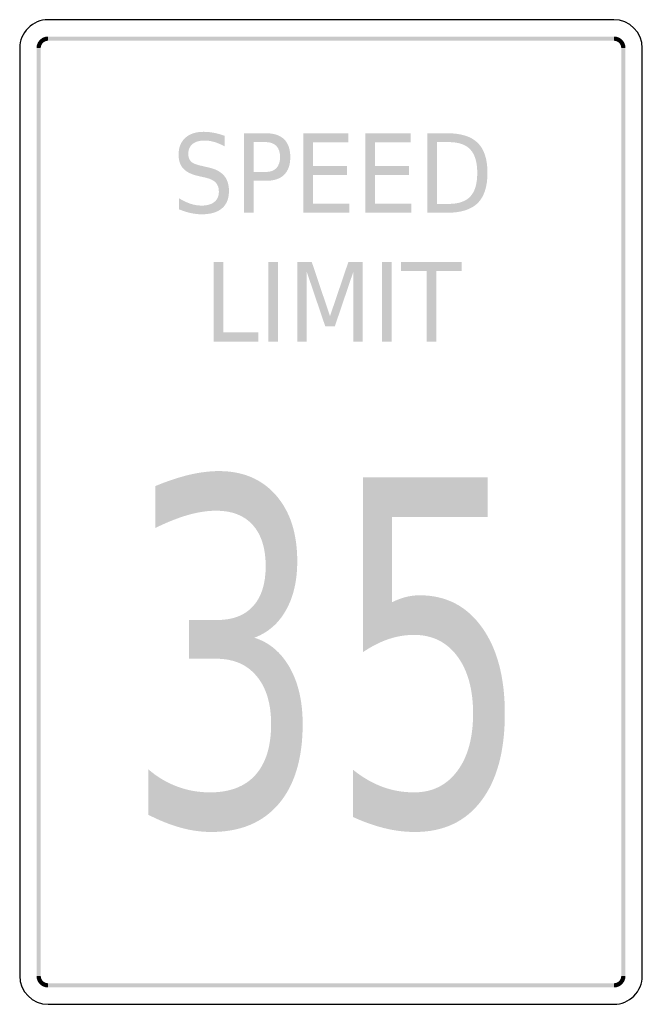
# Model space of a CAD drawing. Header units: inches. Extents: x -0.5 to 0.5, y -0.79 to 0.79.
import ezdxf

# ---------------------------------------------------------------- set-up
doc = ezdxf.new("R2010")
doc.units = ezdxf.units.IN
doc.header["$MEASUREMENT"] = 0

msp = doc.modelspace()

# ---------------------------------------------------------------- hatches: boundary and pattern name
for points in [[(-0.4544, 0.7638), (-0.4561, 0.7637), (-0.4578, 0.7635), (-0.4595, 0.7631), (-0.4611, 0.7626), (-0.4627, 0.7619), (-0.4642, 0.761), (-0.4656, 0.76), (-0.4669, 0.759), (-0.4681, 0.7577), (-0.4692, 0.7564), (-0.4702, 0.755), (-0.471, 0.7535), (-0.4717, 0.7519), (-0.4723, 0.7503), (-0.4727, 0.7486), (-0.4729, 0.7469), (-0.473, 0.7452), (-0.4662, 0.7452), (-0.4661, 0.7463), (-0.466, 0.7473), (-0.4657, 0.7484), (-0.4654, 0.7494), (-0.4649, 0.7504), (-0.4644, 0.7514), (-0.4638, 0.7523), (-0.4631, 0.7531), (-0.4623, 0.7539), (-0.4615, 0.7546), (-0.4606, 0.7552), (-0.4596, 0.7557), (-0.4586, 0.7562), (-0.4576, 0.7565), (-0.4565, 0.7568), (-0.4555, 0.7569), (-0.4544, 0.757), (-0.4544, 0.7638)], [(0.4544, 0.7638), (-0.4544, 0.7638), (-0.4544, 0.757), (0.4544, 0.757), (0.4544, 0.7638)], [(0.473, 0.7452), (0.4729, 0.747), (0.4726, 0.7488), (0.4722, 0.7506), (0.4716, 0.7523), (0.4708, 0.7539), (0.4699, 0.7555), (0.4688, 0.757), (0.4675, 0.7583), (0.4662, 0.7596), (0.4647, 0.7607), (0.4632, 0.7616), (0.4615, 0.7624), (0.4598, 0.763), (0.458, 0.7634), (0.4562, 0.7637), (0.4544, 0.7638), (0.4544, 0.757), (0.4555, 0.7569), (0.4567, 0.7567), (0.4578, 0.7564), (0.4589, 0.7561), (0.4599, 0.7556), (0.4609, 0.755), (0.4619, 0.7543), (0.4627, 0.7535), (0.4635, 0.7526), (0.4642, 0.7517), (0.4648, 0.7507), (0.4653, 0.7497), (0.4657, 0.7486), (0.4659, 0.7475), (0.4661, 0.7463), (0.4662, 0.7452), (0.473, 0.7452)], [(-0.473, 0.7452), (-0.473, -0.7452), (-0.4662, -0.7452), (-0.4662, 0.7452), (-0.473, 0.7452)], [(0.473, -0.7452), (0.473, 0.7452), (0.4662, 0.7452), (0.4661, -0.7452), (0.473, -0.7452)], [(-0.0446, 0.6084), (0.0281, 0.6084), (0.0281, 0.5939), (-0.029, 0.5939), (-0.029, 0.556), (0.0258, 0.556), (0.0258, 0.5415), (-0.029, 0.5415), (-0.029, 0.4952), (0.0296, 0.4952), (0.0296, 0.4807), (-0.0446, 0.4807), (-0.0446, 0.6084)], [(0.0551, 0.6084), (0.1277, 0.6084), (0.1277, 0.5939), (0.0706, 0.5939), (0.0706, 0.556), (0.1254, 0.556), (0.1254, 0.5415), (0.0706, 0.5415), (0.0706, 0.4952), (0.1292, 0.4952), (0.1292, 0.4807), (0.0551, 0.4807), (0.0551, 0.6084)], [(-0.1884, 0.4016), (-0.1728, 0.4016), (-0.1728, 0.2884), (-0.1168, 0.2884), (-0.1168, 0.2738), (-0.1884, 0.2738), (-0.1884, 0.4016)], [(-0.1006, 0.4016), (-0.085, 0.4016), (-0.085, 0.2738), (-0.1006, 0.2738), (-0.1006, 0.4016)], [(-0.0541, 0.4016), (-0.0309, 0.4016), (-0.0016, 0.3146), (0.0279, 0.4016), (0.0511, 0.4016), (0.0511, 0.2738), (0.0359, 0.2738), (0.0359, 0.386), (0.0062, 0.2984), (-0.0093, 0.2984), (-0.039, 0.386), (-0.039, 0.2738), (-0.0541, 0.2738), (-0.0541, 0.4016)], [(0.082, 0.4016), (0.0975, 0.4016), (0.0975, 0.2738), (0.082, 0.2738), (0.082, 0.4016)], [(0.1126, 0.4016), (0.2098, 0.4016), (0.2098, 0.387), (0.169, 0.387), (0.169, 0.2738), (0.1534, 0.2738), (0.1534, 0.387), (0.1126, 0.387), (0.1126, 0.4016)], [(-0.473, -0.7452), (-0.4729, -0.747), (-0.4727, -0.7488), (-0.4722, -0.7506), (-0.4716, -0.7523), (-0.4708, -0.754), (-0.4699, -0.7555), (-0.4688, -0.757), (-0.4676, -0.7584), (-0.4662, -0.7596), (-0.4647, -0.7607), (-0.4632, -0.7616), (-0.4615, -0.7624), (-0.4598, -0.763), (-0.458, -0.7635), (-0.4562, -0.7637), (-0.4544, -0.7638), (-0.4544, -0.757), (-0.4555, -0.7569), (-0.4567, -0.7567), (-0.4578, -0.7565), (-0.4589, -0.7561), (-0.4599, -0.7556), (-0.4609, -0.755), (-0.4619, -0.7543), (-0.4627, -0.7535), (-0.4635, -0.7527), (-0.4642, -0.7517), (-0.4648, -0.7507), (-0.4653, -0.7497), (-0.4657, -0.7486), (-0.4659, -0.7475), (-0.4661, -0.7463), (-0.4662, -0.7452), (-0.473, -0.7452)], [(-0.4544, -0.7638), (0.4544, -0.7638), (0.4544, -0.757), (-0.4544, -0.757), (-0.4544, -0.7638)], [(0.4544, -0.7638), (0.4561, -0.7637), (0.4578, -0.7635), (0.4595, -0.7631), (0.4611, -0.7626), (0.4627, -0.7619), (0.4642, -0.761), (0.4656, -0.7601), (0.4669, -0.759), (0.4681, -0.7577), (0.4692, -0.7564), (0.4702, -0.755), (0.471, -0.7535), (0.4717, -0.7519), (0.4723, -0.7503), (0.4727, -0.7486), (0.4729, -0.7469), (0.473, -0.7452), (0.4661, -0.7452), (0.4661, -0.7463), (0.4659, -0.7474), (0.4657, -0.7484), (0.4653, -0.7495), (0.4649, -0.7504), (0.4644, -0.7514), (0.4638, -0.7523), (0.4631, -0.7531), (0.4623, -0.7539), (0.4615, -0.7546), (0.4606, -0.7552), (0.4596, -0.7557), (0.4586, -0.7562), (0.4576, -0.7565), (0.4565, -0.7568), (0.4554, -0.7569), (0.4544, -0.757), (0.4544, -0.7638)]]:
    msp.add_hatch(color=7).paths.add_polyline_path(points)
h = msp.add_hatch(color=7)
edge = h.paths.add_edge_path()
edge.add_line((-0.1709, 0.6042), (-0.1709, 0.5874))
edge.add_spline(control_points=[(-0.1709, 0.5874), (-0.1767, 0.5905), (-0.1823, 0.5928), (-0.1875, 0.5944), (-0.1928, 0.5959), (-0.1978, 0.5967), (-0.2027, 0.5967), (-0.2112, 0.5967), (-0.2177, 0.5949), (-0.2223, 0.5912), (-0.2269, 0.5876), (-0.2292, 0.5824), (-0.2292, 0.5756), (-0.2292, 0.57), (-0.2277, 0.5657), (-0.2246, 0.5628), (-0.2216, 0.56), (-0.2158, 0.5576), (-0.2072, 0.5559)], knot_values=[0, 0, 0, 0, 1, 1, 1, 2, 2, 2, 3, 3, 3, 4, 4, 4, 5, 5, 5, 6, 6, 6, 6], degree=3, periodic=0)
edge.add_line((-0.2072, 0.5559), (-0.1979, 0.5537))
edge.add_spline(control_points=[(-0.1979, 0.5537), (-0.1863, 0.5513), (-0.1777, 0.547), (-0.1722, 0.5408), (-0.1667, 0.5346), (-0.1639, 0.5263), (-0.1639, 0.5159), (-0.1639, 0.5035), (-0.1676, 0.4941), (-0.1751, 0.4878), (-0.1825, 0.4814), (-0.1935, 0.4782), (-0.2079, 0.4782), (-0.2134, 0.4782), (-0.2192, 0.4789), (-0.2253, 0.4802), (-0.2314, 0.4816), (-0.2378, 0.4836), (-0.2444, 0.4863)], knot_values=[0, 0, 0, 0, 1, 1, 1, 2, 2, 2, 3, 3, 3, 4, 4, 4, 5, 5, 5, 6, 6, 6, 6], degree=3, periodic=0)
edge.add_line((-0.2444, 0.4863), (-0.2444, 0.5041))
edge.add_spline(control_points=[(-0.2444, 0.5041), (-0.238, 0.5002), (-0.2318, 0.4972), (-0.2258, 0.4952), (-0.2197, 0.4932), (-0.2138, 0.4922), (-0.2079, 0.4922), (-0.1991, 0.4922), (-0.1922, 0.4941), (-0.1874, 0.498), (-0.1825, 0.5019), (-0.1801, 0.5074), (-0.1801, 0.5146), (-0.1801, 0.5209), (-0.1818, 0.5258), (-0.1853, 0.5293), (-0.1888, 0.5329), (-0.1945, 0.5355), (-0.2024, 0.5373)], knot_values=[0, 0, 0, 0, 1, 1, 1, 2, 2, 2, 3, 3, 3, 4, 4, 4, 5, 5, 5, 6, 6, 6, 6], degree=3, periodic=0)
edge.add_line((-0.2024, 0.5373), (-0.2118, 0.5394))
edge.add_spline(control_points=[(-0.2118, 0.5394), (-0.2235, 0.5419), (-0.2319, 0.5459), (-0.237, 0.5514), (-0.2422, 0.5569), (-0.2448, 0.5645), (-0.2448, 0.5743), (-0.2448, 0.5856), (-0.2412, 0.5945), (-0.234, 0.601), (-0.2269, 0.6075), (-0.217, 0.6107), (-0.2045, 0.6107), (-0.1991, 0.6107), (-0.1936, 0.6102), (-0.188, 0.6091), (-0.1824, 0.608), (-0.1767, 0.6064), (-0.1709, 0.6042)], knot_values=[0, 0, 0, 0, 1, 1, 1, 2, 2, 2, 3, 3, 3, 4, 4, 4, 5, 5, 5, 6, 6, 6, 6], degree=3, periodic=0)
h = msp.add_hatch(color=7)
edge = h.paths.add_edge_path()
edge.add_line((-0.1396, 0.6084), (-0.1045, 0.6084))
edge.add_spline(control_points=[(-0.1045, 0.6084), (-0.0916, 0.6084), (-0.0819, 0.6052), (-0.0753, 0.5987), (-0.0687, 0.5922), (-0.0654, 0.5827), (-0.0654, 0.5702), (-0.0654, 0.5576), (-0.0687, 0.5481), (-0.0753, 0.5417), (-0.0819, 0.5352), (-0.0916, 0.532), (-0.1045, 0.532)], knot_values=[0, 0, 0, 0, 1, 1, 1, 2, 2, 2, 3, 3, 3, 4, 4, 4, 4], degree=3, periodic=0)
edge.add_line((-0.1045, 0.532), (-0.124, 0.532))
edge.add_line((-0.124, 0.532), (-0.124, 0.4807))
edge.add_line((-0.124, 0.4807), (-0.1396, 0.4807))
edge.add_line((-0.1396, 0.4807), (-0.1396, 0.6084))
edge = h.paths.add_edge_path(flags=0)
edge.add_line((-0.124, 0.5942), (-0.124, 0.5462))
edge.add_line((-0.124, 0.5462), (-0.1045, 0.5462))
edge.add_spline(control_points=[(-0.1045, 0.5462), (-0.0973, 0.5462), (-0.0917, 0.5483), (-0.0877, 0.5524), (-0.0838, 0.5566), (-0.0818, 0.5625), (-0.0818, 0.5702), (-0.0818, 0.5779), (-0.0838, 0.5838), (-0.0877, 0.588), (-0.0917, 0.5921), (-0.0973, 0.5942), (-0.1045, 0.5942)], knot_values=[0, 0, 0, 0, 1, 1, 1, 2, 2, 2, 3, 3, 3, 4, 4, 4, 4], degree=3, periodic=0)
edge.add_line((-0.1045, 0.5942), (-0.124, 0.5942))
h = msp.add_hatch(color=7)
edge = h.paths.add_edge_path()
edge.add_line((0.1547, 0.6084), (0.1866, 0.6084))
edge.add_spline(control_points=[(0.1866, 0.6084), (0.2089, 0.6084), (0.2252, 0.6033), (0.2356, 0.593), (0.2461, 0.5827), (0.2513, 0.5666), (0.2513, 0.5447), (0.2513, 0.5226), (0.246, 0.5065), (0.2356, 0.4961), (0.2251, 0.4858), (0.2088, 0.4807), (0.1866, 0.4807)], knot_values=[0, 0, 0, 0, 1, 1, 1, 2, 2, 2, 3, 3, 3, 4, 4, 4, 4], degree=3, periodic=0)
edge.add_line((0.1866, 0.4807), (0.1547, 0.4807))
edge.add_line((0.1547, 0.4807), (0.1547, 0.6084))
edge = h.paths.add_edge_path(flags=0)
edge.add_line((0.1702, 0.5942), (0.1702, 0.4949))
edge.add_line((0.1702, 0.4949), (0.189, 0.4949))
edge.add_spline(control_points=[(0.189, 0.4949), (0.2048, 0.4949), (0.2164, 0.4989), (0.2238, 0.5068), (0.2312, 0.5148), (0.2349, 0.5274), (0.2349, 0.5447), (0.2349, 0.5618), (0.2312, 0.5743), (0.2238, 0.5823), (0.2164, 0.5902), (0.2048, 0.5942), (0.189, 0.5942)], knot_values=[0, 0, 0, 0, 1, 1, 1, 2, 2, 2, 3, 3, 3, 4, 4, 4, 4], degree=3, periodic=0)
edge.add_line((0.189, 0.5942), (0.1702, 0.5942))
h = msp.add_hatch(color=7)
edge = h.paths.add_edge_path()
edge.add_spline(control_points=[(-0.1231, -0.2019), (-0.0989, -0.2096), (-0.0799, -0.2257), (-0.0661, -0.2502), (-0.0524, -0.2746), (-0.0455, -0.3048), (-0.0455, -0.3407), (-0.0455, -0.3959), (-0.0583, -0.4385), (-0.0838, -0.4687), (-0.1093, -0.4989), (-0.1456, -0.514), (-0.1926, -0.514), (-0.2085, -0.514), (-0.2248, -0.5117), (-0.2415, -0.5071), (-0.2582, -0.5025), (-0.2755, -0.4955), (-0.2935, -0.4863)], knot_values=[0, 0, 0, 0, 1, 1, 1, 2, 2, 2, 3, 3, 3, 4, 4, 4, 5, 5, 5, 6, 6, 6, 6], degree=3, periodic=0)
edge.add_line((-0.2935, -0.4863), (-0.2935, -0.4133))
edge.add_spline(control_points=[(-0.2935, -0.4133), (-0.2793, -0.4256), (-0.2638, -0.4348), (-0.247, -0.441), (-0.2302, -0.4473), (-0.2126, -0.4504), (-0.1943, -0.4504), (-0.1624, -0.4504), (-0.138, -0.441), (-0.1213, -0.4223), (-0.1046, -0.4036), (-0.0962, -0.3764), (-0.0962, -0.3407), (-0.0962, -0.3078), (-0.104, -0.282), (-0.1195, -0.2635), (-0.135, -0.2449), (-0.1567, -0.2356), (-0.1845, -0.2356)], knot_values=[0, 0, 0, 0, 1, 1, 1, 2, 2, 2, 3, 3, 3, 4, 4, 4, 5, 5, 5, 6, 6, 6, 6], degree=3, periodic=0)
edge.add_line((-0.1845, -0.2356), (-0.2282, -0.2356))
edge.add_line((-0.2282, -0.2356), (-0.2282, -0.1735))
edge.add_line((-0.2282, -0.1735), (-0.1825, -0.1735))
edge.add_spline(control_points=[(-0.1825, -0.1735), (-0.1575, -0.1735), (-0.1383, -0.166), (-0.125, -0.1512), (-0.1116, -0.1363), (-0.1049, -0.1149), (-0.1049, -0.087), (-0.1049, -0.0583), (-0.1118, -0.0363), (-0.1255, -0.021), (-0.1392, -0.0056), (-0.1589, 0.0021), (-0.1845, 0.0021), (-0.1985, 0.0021), (-0.2134, -0.0002), (-0.2293, -0.0047), (-0.2452, -0.0092), (-0.2628, -0.0162), (-0.282, -0.0256)], knot_values=[0, 0, 0, 0, 1, 1, 1, 2, 2, 2, 3, 3, 3, 4, 4, 4, 5, 5, 5, 6, 6, 6, 6], degree=3, periodic=0)
edge.add_line((-0.282, -0.0256), (-0.282, 0.0417))
edge.add_spline(control_points=[(-0.282, 0.0417), (-0.2628, 0.0497), (-0.2447, 0.0557), (-0.2278, 0.0597), (-0.2109, 0.0637), (-0.195, 0.0657), (-0.18, 0.0657), (-0.1413, 0.0657), (-0.1107, 0.0526), (-0.0881, 0.0266), (-0.0655, 0.0005), (-0.0542, -0.0347), (-0.0542, -0.0791), (-0.0542, -0.1101), (-0.0602, -0.1362), (-0.0722, -0.1575), (-0.0841, -0.1789), (-0.1011, -0.1937), (-0.1231, -0.2019)], knot_values=[0, 0, 0, 0, 1, 1, 1, 2, 2, 2, 3, 3, 3, 4, 4, 4, 5, 5, 5, 6, 6, 6, 6], degree=3, periodic=0)
h = msp.add_hatch(color=7)
edge = h.paths.add_edge_path()
edge.add_line((0.0514, 0.0556), (0.2514, 0.0556))
edge.add_line((0.2514, 0.0556), (0.2514, -0.008))
edge.add_line((0.2514, -0.008), (0.0979, -0.008))
edge.add_line((0.0979, -0.008), (0.0979, -0.145))
edge.add_spline(control_points=[(0.0979, -0.145), (0.1054, -0.1413), (0.1128, -0.1385), (0.1202, -0.1366), (0.1276, -0.1347), (0.135, -0.1338), (0.1425, -0.1338), (0.1845, -0.1338), (0.2178, -0.1509), (0.2423, -0.1851), (0.2669, -0.2192), (0.2792, -0.2655), (0.2792, -0.3239), (0.2792, -0.384), (0.2666, -0.4307), (0.2413, -0.464), (0.2161, -0.4973), (0.1806, -0.514), (0.1346, -0.514), (0.1187, -0.514), (0.1026, -0.512), (0.0863, -0.508), (0.0699, -0.504), (0.053, -0.498), (0.0354, -0.49)], knot_values=[0, 0, 0, 0, 1, 1, 1, 2, 2, 2, 3, 3, 3, 4, 4, 4, 5, 5, 5, 6, 6, 6, 7, 7, 7, 8, 8, 8, 8], degree=3, periodic=0)
edge.add_line((0.0354, -0.49), (0.0354, -0.4141))
edge.add_spline(control_points=[(0.0354, -0.4141), (0.0506, -0.4263), (0.0662, -0.4354), (0.0824, -0.4414), (0.0985, -0.4474), (0.1156, -0.4504), (0.1335, -0.4504), (0.1626, -0.4504), (0.1857, -0.439), (0.2027, -0.4163), (0.2197, -0.3936), (0.2282, -0.3628), (0.2282, -0.3239), (0.2282, -0.285), (0.2197, -0.2542), (0.2027, -0.2315), (0.1857, -0.2088), (0.1626, -0.1974), (0.1335, -0.1974), (0.1199, -0.1974), (0.1063, -0.1996), (0.0927, -0.2041), (0.0792, -0.2086), (0.0654, -0.2156), (0.0514, -0.2251)], knot_values=[0, 0, 0, 0, 1, 1, 1, 2, 2, 2, 3, 3, 3, 4, 4, 4, 5, 5, 5, 6, 6, 6, 7, 7, 7, 8, 8, 8, 8], degree=3, periodic=0)
edge.add_line((0.0514, -0.2251), (0.0514, 0.0556))

# ---------------------------------------------------------------- linework, layer by layer
at = {"color": 7}
for points in [[(0.4544, 0.7908), (-0.4544, 0.7908)], [(-0.5, 0.7452), (-0.5, -0.7452)], [(0.5, -0.7452), (0.5, 0.7452)], [(-0.4544, -0.7908), (0.4544, -0.7908)]]:
    msp.add_lwpolyline(points, dxfattribs=at)
for points in [[(-0.4544, 0.7908), (-0.4665, 0.7908), (-0.4781, 0.786), (-0.4866, 0.7774), (-0.4952, 0.7689), (-0.5, 0.7573), (-0.5, 0.7452)], [(0.4544, -0.7908), (0.4665, -0.7908), (0.4781, -0.786), (0.4866, -0.7775), (0.4952, -0.7689), (0.5, -0.7573), (0.5, -0.7452)]]:
    msp.add_open_spline(points, degree=3, knots=[0, 0, 0, 0, 1, 1, 1, 2, 2, 2, 2], dxfattribs=at)
for points in [[(0.5, 0.7452), (0.5, 0.7704), (0.4796, 0.7908), (0.4544, 0.7908)], [(-0.5, -0.7452), (-0.5, -0.7704), (-0.4796, -0.7908), (-0.4544, -0.7908)]]:
    msp.add_open_spline(points, degree=3, dxfattribs=at)

doc.saveas('drawing.dxf')
